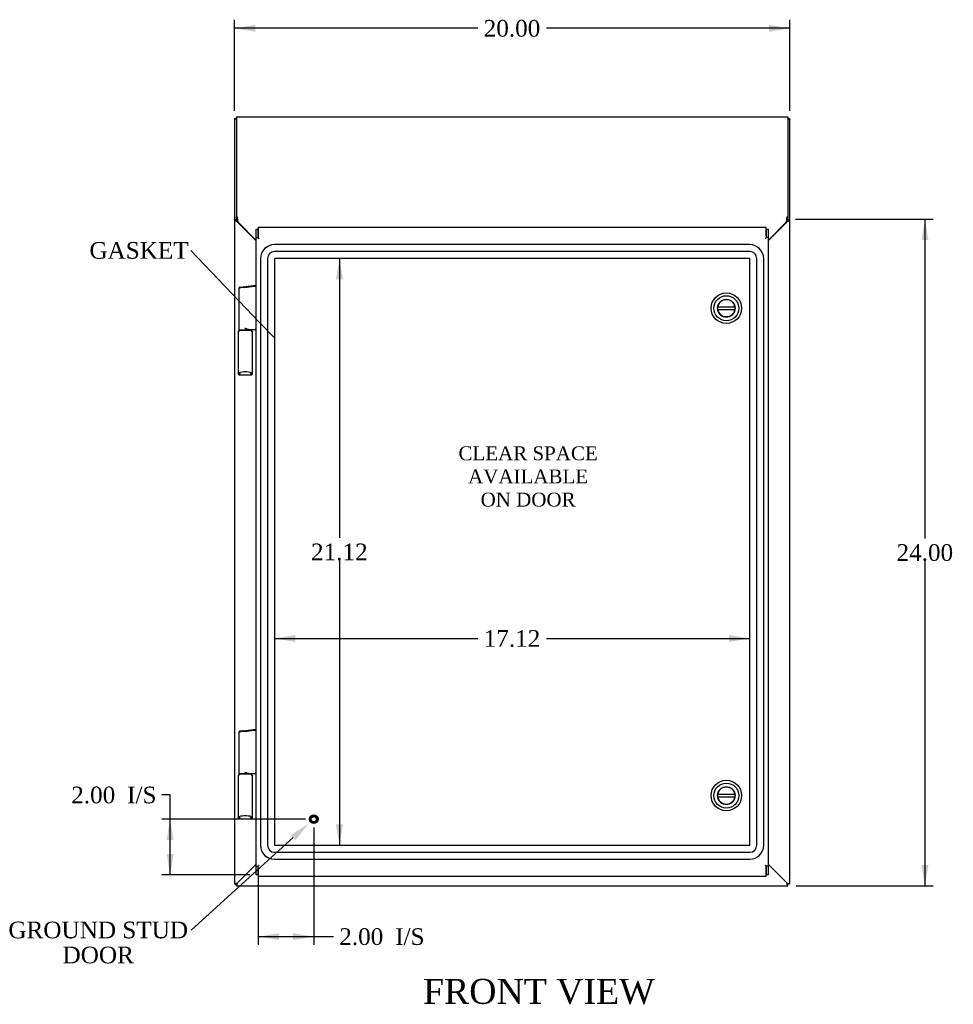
# Model space of a CAD drawing. Header units: inches. Extents: x 1 to 150, y -1 to 99.
# Tile 7 of 19: x 30 to 64, y 35 to 70. Entities that reach past the tile are written whole.
import ezdxf
from ezdxf import colors
from ezdxf.entities.mleader import LeaderData, LeaderLine
from ezdxf.enums import TextEntityAlignment as Align
from ezdxf.lldxf.tags import DXFTag
from ezdxf.math import Vec2, Vec3

# ---------------------------------------------------------------- set-up
doc = ezdxf.new("R2010")
doc.units = ezdxf.units.IN
doc.header["$MEASUREMENT"] = 0
for name, color, linetype in [('COM70220', 7, 'Continuous'), ('COM70706-5', 7, 'Continuous'), ('COM70709-3', 7, 'Continuous'), ('COM70712-5', 7, 'Continuous'), ('Default', 7, 'Continuous'), ('DV1_Default', 7, 'Continuous'), ('HNG86659-1', 7, 'Continuous'), ('LOK10031', 7, 'Continuous'), ('LOK10031_INSERT', 7, 'Continuous'), ('STD26258', 7, 'Continuous')]:
    doc.layers.add(name, color=color, linetype=linetype)
doc.styles.add('SEACAD_Times_New_Roman', font='times.ttf')
tags = doc.linetypes.add('HIDDEN2', pattern=[0.1875, 0.125, -0.0625]).pattern_tags.tags
tags[6:7] = [DXFTag(74, 4), DXFTag(75, 0), DXFTag(340, '0'), DXFTag(46, 0.0), DXFTag(50, 0.0), DXFTag(44, 0.0), DXFTag(45, 0.0)]
tags[4:5] = [DXFTag(74, 4), DXFTag(75, 0), DXFTag(340, '0'), DXFTag(46, 0.0), DXFTag(50, 0.0), DXFTag(44, 0.0), DXFTag(45, 0.0)]
doc.dimstyles.new('HAMMOND_(STH_-_120x80)', dxfattribs={"dimtxt": 0.6, "dimasz": 0.75, "dimexe": 0.3, "dimexo": 0.3, "dimgap": 0.15, "dimtad": 0, "dimtih": 1, "dimtoh": 1, "dimzin": 0, "dimdsep": 46, "dimtxsty": 'SEACAD_Times_New_Roman', "dimblk1": '_SE_FILLED', "dimblk2": '_SE_FILLED', "dimsah": 1, "dimcen": 0.3, "dimadec": 0, "dimazin": 0, "dimtfac": 0.8, "dimtofl": 0, "dimtmove": 0, "dimatfit": 3, "dimfxl": 1, "dimtolj": 1, "dimtzin": 0, "dimarcsym": 0})

# ---------------------------------------------------------------- blocks, each defined once
blk = doc.blocks.new('_SE_FILLED')
at = {"color": 0}
blk.add_line((0, 0), (-1, 0), dxfattribs=at)
blk.add_solid([(0, 0), (-1, -0.1665), (-1, 0.1665), (0, 0)], dxfattribs=at)
blk = doc.blocks.new('SE')
at = {"layer": 'COM70220', "color": 7, "linetype": 'HIDDEN2'}
for p, q in [((56.722, 62.185), (39.603, 62.185)), ((56.722, 62.184), (39.603, 62.184)), ((39.103, 61.685), (39.103, 40.566)), ((39.104, 61.685), (39.104, 40.566)), ((39.353, 61.685), (39.353, 40.566)), ((39.602, 61.685), (39.602, 40.566)), ((56.722, 61.935), (39.603, 61.935)), ((56.722, 61.686), (39.603, 61.686)), ((39.603, 61.685), (39.603, 40.566)), ((56.722, 61.685), (39.603, 61.685)), ((56.722, 40.566), (56.722, 61.685)), ((56.723, 40.566), (56.723, 61.685)), ((56.972, 40.566), (56.972, 61.685)), ((57.221, 40.566), (57.221, 61.685)), ((57.222, 40.566), (57.222, 61.685)), ((39.603, 40.566), (56.722, 40.566)), ((39.603, 40.565), (56.722, 40.565)), ((39.603, 40.316), (56.722, 40.316)), ((39.603, 40.067), (56.722, 40.067)), ((39.603, 40.066), (56.722, 40.066))]:
    blk.add_line(p, q, dxfattribs=at)
for centre, radius, start, end in [((39.603, 61.685), 0.5, 90, 180), ((39.603, 61.685), 0.499, 90, 180), ((56.722, 61.685), 0.5, 0, 90), ((56.722, 61.685), 0.499, 0, 90), ((39.603, 61.685), 0.25, 90, 180), ((39.603, 61.685), 0.001, 90, 180), ((56.722, 61.685), 0.25, 0, 90), ((56.722, 61.685), 0.001, 0, 90), ((39.603, 40.566), 0.5, 180, 270), ((39.603, 40.566), 0.499, 180, 270), ((39.603, 40.566), 0.25, 180, 270), ((39.603, 40.566), 0.001, 180, 270), ((56.722, 40.566), 0.5, 270, 0), ((56.722, 40.566), 0.001, 270, 0), ((56.722, 40.566), 0.25, 270, 0), ((56.722, 40.566), 0.499, 270, 0)]:
    blk.add_arc(centre, radius, start, end, dxfattribs=at)
at = {"layer": 'COM70706-5', "color": 7, "linetype": 'Continuous'}
for p, q in [((38.234, 66.704), (38.162, 66.704)), ((38.162, 66.704), (38.162, 63.074)), ((58.09, 66.704), (58.162, 66.704)), ((58.162, 63.074), (58.162, 66.704)), ((38.234, 63.138), (38.234, 63.074)), ((58.09, 63.074), (58.09, 63.138)), ((38.167, 63.072), (38.162, 63.074)), ((38.162, 63.074), (38.162, 39.175)), ((38.162, 63.074), (38.234, 63.074)), ((38.236, 63.072), (38.167, 63.072)), ((38.236, 63.072), (38.234, 63.074)), ((38.27, 62.997), (38.947, 62.319)), ((57.377, 62.319), (58.054, 62.997)), ((58.09, 63.074), (58.089, 63.072)), ((58.089, 63.072), (58.158, 63.072)), ((58.162, 63.074), (58.09, 63.074)), ((58.162, 63.074), (58.158, 63.072)), ((58.162, 39.175), (58.162, 63.074)), ((38.27, 39.211), (38.947, 39.888)), ((38.947, 39.888), (38.27, 39.211)), ((57.377, 39.888), (58.054, 39.211)), ((58.054, 39.211), (57.377, 39.888)), ((38.162, 39.175), (38.234, 39.175)), ((38.234, 39.103), (38.234, 39.175)), ((38.234, 39.103), (58.09, 39.103)), ((58.162, 39.175), (58.09, 39.175)), ((58.09, 39.103), (58.09, 39.175))]:
    blk.add_line(p, q, dxfattribs=at)
for centre, radius, start, end in [((38.44, 63.121), 0.21, 193.5653, 216.1174), ((57.884, 63.121), 0.21, 323.8826, 346.4347), ((38.912, 62.353), 0.25, 131.7194, 134.7428), ((57.412, 62.353), 0.25, 45.2572, 48.2806), ((30.354, 62.78), 24.863, 288.3038, 288.5661), ((6.31, 71.136), 45.174, 314.9677, 315.0323), ((70.462, 76.256), 39.067, 251.4816, 251.6485), ((90.015, 71.136), 45.174, 224.9677, 225.0323), ((26.13, 7.25), 45.174, 44.9677, 45.0323), ((34.485, 31.295), 24.863, 18.3038, 18.5661)]:
    blk.add_arc(centre, radius, start, end, dxfattribs=at)
for points, knots in [([(38.162, 66.704), (38.162, 66.708), (38.165, 66.711), (38.176, 66.718), (38.184, 66.722), (38.204, 66.729), (38.216, 66.732), (38.231, 66.736), (38.232, 66.737), (38.234, 66.737)], [0, 0, 0, 0, 0.25, 0.25, 0.5, 0.5, 0.75, 0.75, 0.7817374, 0.7817374, 0.7817374, 0.7817374]), ([(58.091, 66.737), (58.092, 66.737), (58.094, 66.736), (58.109, 66.732), (58.121, 66.729), (58.141, 66.722), (58.149, 66.718), (58.16, 66.711), (58.162, 66.708), (58.162, 66.704)], [0.2182626, 0.2182626, 0.2182626, 0.2182626, 0.25, 0.25, 0.5, 0.5, 0.75, 0.75, 1, 1, 1, 1]), ([(38.27, 62.997), (38.259, 63.003), (38.247, 63.01), (38.225, 63.022), (38.215, 63.028), (38.196, 63.041), (38.188, 63.047), (38.175, 63.059), (38.17, 63.066), (38.167, 63.072)], [0, 0, 0, 0, 0.25, 0.25, 0.5, 0.5, 0.75, 0.75, 1, 1, 1, 1]), ([(58.158, 63.072), (58.155, 63.066), (58.15, 63.059), (58.137, 63.047), (58.128, 63.041), (58.11, 63.028), (58.099, 63.022), (58.077, 63.01), (58.066, 63.003), (58.054, 62.997)], [0, 0, 0, 0, 0.25, 0.25, 0.5, 0.5, 0.75, 0.75, 1, 1, 1, 1]), ([(38.27, 39.211), (38.27, 39.209), (38.268, 39.204), (38.266, 39.198), (38.264, 39.19), (38.26, 39.178), (38.255, 39.166), (38.25, 39.151), (38.247, 39.14), (38.243, 39.128), (38.24, 39.119), (38.237, 39.111), (38.235, 39.106), (38.235, 39.104), (38.234, 39.103), (38.234, 39.103), (38.234, 39.103)], [0, 0, 0, 0, 0.039636, 0.079299, 0.119013, 0.178729, 0.298914, 0.359673, 0.482665, 0.545168, 0.672094, 0.736685, 0.867476, 0.933625, 0.966802, 1, 1, 1, 1]), ([(38.27, 39.211), (38.266, 39.207), (38.262, 39.202), (38.253, 39.194), (38.249, 39.19), (38.243, 39.183), (38.24, 39.18), (38.237, 39.177), (38.236, 39.176), (38.235, 39.175), (38.234, 39.175), (38.234, 39.175)], [0, 0, 0, 0, 0.25, 0.25, 0.5, 0.5, 0.75, 0.75, 0.875, 0.875, 1, 1, 1, 1])]:
    blk.add_open_spline(points, degree=3, knots=knots, dxfattribs=at)
at = {"layer": 'COM70709-3', "color": 7, "linetype": 'Continuous'}
for p, q in [((38.234, 66.787), (58.09, 66.787)), ((38.234, 66.787), (38.234, 63.203)), ((58.09, 66.787), (58.09, 63.203)), ((38.234, 63.138), (38.234, 63.203)), ((38.234, 63.203), (38.272, 63.132)), ((38.234, 63.138), (38.272, 63.067)), ((38.272, 63.067), (38.272, 63.132)), ((58.052, 63.132), (58.09, 63.203)), ((58.052, 63.067), (58.09, 63.138)), ((58.052, 63.067), (58.052, 63.132)), ((58.09, 63.203), (58.09, 63.138)), ((38.286, 63.035), (38.296, 62.989)), ((38.296, 62.989), (38.947, 62.338)), ((57.377, 62.338), (58.028, 62.989)), ((58.028, 62.989), (58.039, 63.035))]:
    blk.add_line(p, q, dxfattribs=at)
for centre, start, end in [((37.361, 62.954), 5.002, 11.1068), ((58.963, 62.954), 168.8932, 174.998)]:
    blk.add_arc(centre, 0.928, start, end, dxfattribs=at)
at = {"layer": 'COM70712-5', "color": 7, "linetype": 'Continuous'}
for p, q in [((38.947, 62.437), (38.947, 62.747)), ((38.947, 62.747), (39.019, 62.747)), ((39.019, 62.813), (39.019, 62.496)), ((39.019, 62.813), (57.305, 62.813)), ((39.019, 62.437), (39.019, 62.747)), ((57.305, 62.496), (57.305, 62.813)), ((57.305, 62.747), (57.305, 62.437)), ((57.305, 62.747), (57.377, 62.747)), ((57.377, 62.747), (57.377, 62.437)), ((38.947, 62.437), (39.019, 62.437)), ((38.947, 39.813), (38.947, 62.437)), ((39.019, 62.496), (39.019, 62.43)), ((39.019, 62.437), (39.019, 62.43)), ((39.019, 62.43), (39.055, 62.398)), ((39.019, 62.43), (39.055, 62.398)), ((57.305, 62.43), (57.269, 62.398)), ((57.305, 62.43), (57.269, 62.398)), ((57.305, 62.496), (57.305, 62.43)), ((57.377, 62.437), (57.305, 62.437)), ((57.305, 62.437), (57.305, 62.43)), ((57.377, 62.437), (57.377, 39.813)), ((38.947, 39.813), (39.019, 39.813)), ((38.947, 39.503), (38.947, 39.813)), ((39.019, 39.82), (39.055, 39.853)), ((39.019, 39.82), (39.055, 39.853)), ((39.019, 39.755), (39.019, 39.82)), ((39.019, 39.813), (39.019, 39.82)), ((39.019, 39.503), (39.019, 39.813)), ((39.019, 39.755), (39.019, 39.438)), ((57.305, 39.82), (57.269, 39.853)), ((57.305, 39.82), (57.269, 39.853)), ((57.305, 39.813), (57.305, 39.82)), ((57.305, 39.755), (57.305, 39.82)), ((57.377, 39.813), (57.305, 39.813)), ((57.305, 39.813), (57.305, 39.503)), ((57.305, 39.438), (57.305, 39.755)), ((57.377, 39.813), (57.377, 39.503)), ((39.019, 39.503), (38.947, 39.503)), ((57.305, 39.438), (39.019, 39.438)), ((57.377, 39.503), (57.305, 39.503))]:
    blk.add_line(p, q, dxfattribs=at)
at = {"layer": 'HNG86659-1', "color": 7, "linetype": 'Continuous'}
for p, q in [((38.317, 60.611), (38.317, 59.13)), ((38.352, 60.65), (38.494, 60.668)), ((38.477, 60.666), (38.936, 60.723)), ((38.477, 60.666), (38.494, 60.668)), ((38.494, 60.668), (38.934, 60.723)), ((38.298, 59.051), (38.298, 57.536)), ((38.317, 59.091), (38.317, 59.056)), ((38.337, 59.111), (38.77, 59.111)), ((38.77, 59.111), (38.337, 59.111)), ((38.674, 59.13), (38.935, 59.13)), ((38.79, 59.056), (38.79, 59.091)), ((38.809, 57.536), (38.809, 59.051)), ((38.298, 57.537), (38.318, 57.586)), ((38.36, 57.556), (38.338, 57.498)), ((38.359, 57.553), (38.338, 57.498)), ((38.338, 57.498), (38.772, 57.498)), ((38.36, 57.556), (38.359, 57.553)), ((38.747, 57.556), (38.748, 57.553)), ((38.747, 57.556), (38.769, 57.498)), ((38.748, 57.553), (38.769, 57.498)), ((38.809, 57.537), (38.789, 57.586)), ((38.494, 44.689), (38.352, 44.672)), ((38.477, 44.687), (38.936, 44.744)), ((38.477, 44.687), (38.494, 44.689)), ((38.494, 44.689), (38.934, 44.744)), ((38.317, 44.633), (38.317, 43.152)), ((38.298, 43.073), (38.298, 41.558)), ((38.317, 43.112), (38.317, 43.077)), ((38.77, 43.132), (38.337, 43.132)), ((38.337, 43.132), (38.77, 43.132)), ((38.674, 43.152), (38.935, 43.152)), ((38.79, 43.077), (38.79, 43.112)), ((38.809, 41.558), (38.809, 43.073)), ((38.298, 41.558), (38.318, 41.608)), ((38.36, 41.577), (38.338, 41.519)), ((38.359, 41.574), (38.338, 41.519)), ((38.338, 41.519), (38.772, 41.519)), ((38.36, 41.577), (38.359, 41.574)), ((38.747, 41.577), (38.748, 41.574)), ((38.747, 41.577), (38.769, 41.519)), ((38.748, 41.574), (38.769, 41.519)), ((38.809, 41.558), (38.789, 41.608))]:
    blk.add_line(p, q, dxfattribs=at)
for centre, radius, start, end in [((38.357, 60.611), 0.0394, 97.125, 180.0158), ((38.935, 60.711), 0.0118, 85.5954, 97.125), ((38.902, 60.707), 0.0401, 325.0143, 338.1633), ((38.935, 60.711), 0.0118, 65.0769, 85.6132), ((38.285, 60.733), 0.656, 356.4098, 359.0269), ((38.935, 60.711), 0.0118, 0, 65.0772), ((38.337, 59.053), 0.039, 171.5664, 181.5605), ((38.337, 59.052), 0.0395, 121.1698, 169.9579), ((38.337, 59.13), 0.0197, 180, 270), ((38.337, 59.091), 0.0197, 90, 180), ((38.351, 59.057), 0.0339, 181.4039, 189.3839), ((38.77, 59.13), 0.0197, 270, 360), ((38.77, 59.091), 0.0197, 0, 90), ((38.756, 59.057), 0.0339, 350.6189, 358.4811), ((38.77, 59.052), 0.0395, 10.0421, 58.9435), ((38.77, 59.053), 0.039, 358.4395, 8.4336), ((37.736, 58.51), 1.368, 28.4945, 28.8184), ((38.935, 59.142), 0.0118, 270.0008, 271.6266), ((38.935, 59.142), 0.0118, 271.6274, 0), ((38.341, 57.536), 0.0432, 178.9335, 189.6893), ((38.337, 57.537), 0.0392, 191.22, 253.533), ((38.342, 57.592), 0.0255, 192.7068, 229.3307), ((38.575, 56.764), 0.846, 91.4593, 107.1243), ((38.336, 57.547), 0.0491, 257.9682, 271.3839), ((38.533, 56.771), 0.839, 72.8076, 88.6088), ((38.771, 57.547), 0.0491, 268.6161, 282.0318), ((38.765, 57.592), 0.0255, 310.6693, 347.2932), ((38.77, 57.537), 0.0392, 286.467, 348.78), ((38.766, 57.536), 0.0432, 350.3107, 1.0665), ((38.357, 44.633), 0.0394, 97.125, 180.0158), ((38.935, 44.733), 0.0118, 85.5954, 97.125), ((38.902, 44.728), 0.0401, 325.0143, 338.1633), ((38.935, 44.733), 0.0118, 65.0769, 85.6132), ((38.285, 44.755), 0.656, 356.4098, 359.0269), ((38.935, 44.733), 0.0118, 0, 65.0772), ((38.337, 43.074), 0.039, 171.5664, 181.5605), ((38.337, 43.073), 0.0395, 121.1698, 169.9579), ((38.337, 43.152), 0.0197, 180, 270), ((38.337, 43.112), 0.0197, 90, 180), ((38.351, 43.078), 0.0339, 181.4039, 189.3839), ((38.77, 43.152), 0.0197, 270, 360), ((38.77, 43.112), 0.0197, 0, 90), ((38.756, 43.078), 0.0339, 350.6189, 358.4811), ((38.77, 43.073), 0.0395, 10.0421, 58.9435), ((38.77, 43.074), 0.039, 358.4395, 8.4336), ((37.736, 42.531), 1.368, 28.4945, 28.8184), ((38.935, 43.163), 0.0118, 270.0008, 271.6266), ((38.935, 43.163), 0.0118, 271.6274, 0), ((38.341, 41.558), 0.0432, 178.9335, 189.6893), ((38.337, 41.558), 0.0392, 191.22, 253.533), ((38.342, 41.613), 0.0255, 192.7068, 229.3307), ((38.575, 40.785), 0.846, 91.4593, 107.1243), ((38.336, 41.568), 0.0491, 257.9682, 271.3839), ((38.533, 40.792), 0.839, 72.8076, 88.6088), ((38.771, 41.568), 0.0491, 268.6161, 282.0318), ((38.765, 41.613), 0.0255, 310.6693, 347.2932), ((38.77, 41.558), 0.0392, 286.467, 348.78), ((38.766, 41.558), 0.0432, 350.3107, 1.0665)]:
    blk.add_arc(centre, radius, start, end, dxfattribs=at)
for centre, start_param, end_param in [((38.338, 57.51), 3.064718, 3.265947), ((38.769, 57.51), 3.017238, 3.218468), ((38.338, 41.531), 3.064718, 3.265947), ((38.769, 41.531), 3.017238, 3.218468)]:
    blk.add_ellipse(centre, major_axis=(0, 0.0118), ratio=0.049276, start_param=start_param, end_param=end_param, dxfattribs=at)
for points, knots in [([(38.49, 60.649), (38.478, 60.647), (38.466, 60.645), (38.443, 60.641), (38.432, 60.639), (38.4, 60.634), (38.381, 60.63), (38.358, 60.626), (38.351, 60.624), (38.339, 60.621), (38.334, 60.62), (38.326, 60.617), (38.323, 60.616), (38.319, 60.614), (38.319, 60.613), (38.318, 60.612), (38.317, 60.612), (38.317, 60.611)], [0, 0, 0, 0, 0.125, 0.125, 0.25, 0.25, 0.5, 0.5, 0.625, 0.625, 0.75, 0.75, 0.875, 0.875, 0.9375, 0.9375, 1, 1, 1, 1]), ([(38.49, 60.649), (38.49, 60.652), (38.49, 60.655), (38.49, 60.66), (38.49, 60.662), (38.489, 60.665), (38.489, 60.665), (38.488, 60.666), (38.488, 60.666), (38.485, 60.667), (38.484, 60.667), (38.48, 60.666), (38.479, 60.666), (38.477, 60.666)], [0, 0, 0, 0, 0.25, 0.25, 0.5, 0.5, 0.625, 0.625, 0.75, 0.75, 0.875, 0.875, 1, 1, 1, 1]), ([(38.542, 60.635), (38.541, 60.635), (38.541, 60.635), (38.54, 60.635), (38.539, 60.635), (38.537, 60.636), (38.536, 60.636), (38.533, 60.637), (38.531, 60.638), (38.525, 60.639), (38.52, 60.641), (38.507, 60.644), (38.499, 60.646), (38.49, 60.649)], [0, 0, 0, 0, 0.03125, 0.03125, 0.0625, 0.0625, 0.125, 0.125, 0.25, 0.25, 0.5, 0.5, 1, 1, 1, 1]), ([(38.935, 60.684), (38.909, 60.681), (38.883, 60.678), (38.857, 60.674), (38.752, 60.661), (38.647, 60.648), (38.542, 60.635)], [0, 0, 0, 0, 0.198595, 0.198595, 0.198595, 1, 1, 1, 1]), ([(38.947, 60.691), (38.947, 60.691), (38.946, 60.692), (38.944, 60.692), (38.941, 60.692), (38.939, 60.692)], [0, 0, 0, 0, 0.5, 0.5, 1, 1, 1, 1]), ([(38.674, 59.13), (38.664, 59.13), (38.653, 59.132), (38.631, 59.137), (38.62, 59.14), (38.598, 59.148), (38.587, 59.152), (38.57, 59.158), (38.564, 59.161), (38.553, 59.165), (38.547, 59.167), (38.542, 59.17)], [0, 0, 0, 0, 0.25, 0.25, 0.5, 0.5, 0.75, 0.75, 0.875, 0.875, 1, 1, 1, 1]), ([(38.936, 59.13), (38.936, 59.13), (38.936, 59.13), (38.936, 59.13), (38.936, 59.13), (38.937, 59.131), (38.937, 59.131), (38.937, 59.131), (38.937, 59.132), (38.938, 59.134), (38.938, 59.137), (38.938, 59.146), (38.938, 59.154), (38.938, 59.163)], [0, 0, 0, 0, 0.03125, 0.03125, 0.0625, 0.0625, 0.125, 0.125, 0.25, 0.25, 0.5, 0.5, 1, 1, 1, 1]), ([(38.947, 59.164), (38.947, 59.164), (38.946, 59.163), (38.943, 59.163), (38.941, 59.163), (38.938, 59.163)], [0, 0, 0, 0, 0.5, 0.5, 1, 1, 1, 1]), ([(38.326, 57.573), (38.328, 57.569), (38.33, 57.566), (38.336, 57.561), (38.34, 57.559), (38.345, 57.557), (38.347, 57.556), (38.35, 57.555), (38.352, 57.555), (38.356, 57.555), (38.357, 57.555), (38.359, 57.555), (38.359, 57.555), (38.36, 57.556)], [0, 0, 0, 0, 0.25, 0.25, 0.5, 0.5, 0.625, 0.625, 0.75, 0.75, 0.875, 0.875, 1, 1, 1, 1]), ([(38.781, 57.573), (38.779, 57.569), (38.777, 57.566), (38.771, 57.561), (38.767, 57.559), (38.762, 57.557), (38.76, 57.556), (38.756, 57.555), (38.755, 57.555), (38.751, 57.555), (38.75, 57.555), (38.748, 57.555), (38.747, 57.555), (38.747, 57.556)], [0, 0, 0, 0, 0.25, 0.25, 0.5, 0.5, 0.625, 0.625, 0.75, 0.75, 0.875, 0.875, 1, 1, 1, 1]), ([(38.49, 44.67), (38.478, 44.668), (38.466, 44.666), (38.443, 44.662), (38.432, 44.661), (38.4, 44.655), (38.381, 44.652), (38.358, 44.647), (38.351, 44.645), (38.339, 44.642), (38.334, 44.641), (38.326, 44.638), (38.323, 44.637), (38.319, 44.635), (38.319, 44.635), (38.318, 44.634), (38.317, 44.633), (38.317, 44.633)], [0, 0, 0, 0, 0.125, 0.125, 0.25, 0.25, 0.5, 0.5, 0.625, 0.625, 0.75, 0.75, 0.875, 0.875, 0.9375, 0.9375, 1, 1, 1, 1]), ([(38.49, 44.67), (38.49, 44.673), (38.49, 44.676), (38.49, 44.681), (38.49, 44.684), (38.489, 44.686), (38.489, 44.687), (38.488, 44.687), (38.488, 44.688), (38.485, 44.688), (38.484, 44.688), (38.48, 44.687), (38.479, 44.687), (38.477, 44.687)], [0, 0, 0, 0, 0.25, 0.25, 0.5, 0.5, 0.625, 0.625, 0.75, 0.75, 0.875, 0.875, 1, 1, 1, 1]), ([(38.542, 44.656), (38.541, 44.656), (38.541, 44.656), (38.54, 44.656), (38.539, 44.657), (38.537, 44.657), (38.536, 44.657), (38.533, 44.658), (38.531, 44.659), (38.525, 44.661), (38.52, 44.662), (38.507, 44.665), (38.499, 44.668), (38.49, 44.67)], [0, 0, 0, 0, 0.03125, 0.03125, 0.0625, 0.0625, 0.125, 0.125, 0.25, 0.25, 0.5, 0.5, 1, 1, 1, 1]), ([(38.935, 44.705), (38.909, 44.702), (38.883, 44.699), (38.857, 44.696), (38.752, 44.682), (38.647, 44.669), (38.542, 44.656)], [0, 0, 0, 0, 0.198595, 0.198595, 0.198595, 1, 1, 1, 1]), ([(38.947, 44.712), (38.947, 44.713), (38.946, 44.713), (38.944, 44.713), (38.941, 44.713), (38.939, 44.714)], [0, 0, 0, 0, 0.5, 0.5, 1, 1, 1, 1]), ([(38.674, 43.152), (38.664, 43.152), (38.653, 43.153), (38.631, 43.158), (38.62, 43.161), (38.598, 43.169), (38.587, 43.173), (38.57, 43.18), (38.564, 43.182), (38.553, 43.186), (38.547, 43.189), (38.542, 43.191)], [0, 0, 0, 0, 0.25, 0.25, 0.5, 0.5, 0.75, 0.75, 0.875, 0.875, 1, 1, 1, 1]), ([(38.936, 43.152), (38.936, 43.152), (38.936, 43.152), (38.936, 43.152), (38.936, 43.152), (38.937, 43.152), (38.937, 43.152), (38.937, 43.153), (38.937, 43.153), (38.938, 43.156), (38.938, 43.158), (38.938, 43.167), (38.938, 43.175), (38.938, 43.184)], [0, 0, 0, 0, 0.03125, 0.03125, 0.0625, 0.0625, 0.125, 0.125, 0.25, 0.25, 0.5, 0.5, 1, 1, 1, 1]), ([(38.947, 43.185), (38.947, 43.185), (38.946, 43.185), (38.943, 43.184), (38.941, 43.184), (38.938, 43.184)], [0, 0, 0, 0, 0.5, 0.5, 1, 1, 1, 1]), ([(38.326, 41.594), (38.328, 41.591), (38.33, 41.588), (38.336, 41.583), (38.34, 41.58), (38.345, 41.578), (38.347, 41.577), (38.35, 41.576), (38.352, 41.576), (38.356, 41.576), (38.357, 41.576), (38.359, 41.576), (38.359, 41.577), (38.36, 41.577)], [0, 0, 0, 0, 0.25, 0.25, 0.5, 0.5, 0.625, 0.625, 0.75, 0.75, 0.875, 0.875, 1, 1, 1, 1]), ([(38.781, 41.594), (38.779, 41.591), (38.777, 41.588), (38.771, 41.583), (38.767, 41.58), (38.762, 41.578), (38.76, 41.577), (38.756, 41.576), (38.755, 41.576), (38.751, 41.576), (38.75, 41.576), (38.748, 41.576), (38.747, 41.577), (38.747, 41.577)], [0, 0, 0, 0, 0.25, 0.25, 0.5, 0.5, 0.625, 0.625, 0.75, 0.75, 0.875, 0.875, 1, 1, 1, 1])]:
    blk.add_open_spline(points, degree=3, knots=knots, dxfattribs=at)
at = {"layer": 'LOK10031', "color": 7, "linetype": 'Continuous'}
for centre, radius in [((55.877, 59.896), 0.55), ((55.877, 59.896), 0.45), ((55.877, 59.896), 0.315), ((55.877, 42.355), 0.55), ((55.877, 42.355), 0.45), ((55.877, 42.355), 0.315)]:
    blk.add_circle(centre, radius, dxfattribs=at)
at = {"layer": 'LOK10031_INSERT', "color": 7, "linetype": 'Continuous'}
for p, q in [((56.187, 59.936), (55.567, 59.936)), ((55.567, 59.856), (56.187, 59.856)), ((56.187, 42.395), (55.567, 42.395)), ((55.567, 42.315), (56.187, 42.315))]:
    blk.add_line(p, q, dxfattribs=at)
for centre, start, end in [((55.877, 59.896), 172.646, 187.354), ((55.877, 59.896), 7.354, 172.646), ((55.877, 59.896), 352.646, 7.354), ((55.877, 59.896), 187.354, 352.646), ((55.877, 42.355), 7.354, 172.646), ((55.877, 42.355), 172.646, 187.354), ((55.877, 42.355), 187.354, 352.646), ((55.877, 42.355), 352.646, 7.354)]:
    blk.add_arc(centre, 0.313, start, end, dxfattribs=at)
at = {"layer": 'STD26258', "color": 7, "linetype": 'HIDDEN2'}
for radius in [0.156, 0.125, 0.0944]:
    blk.add_circle((41.019, 41.503), radius, dxfattribs=at)
at = {"layer": 'DV1_Default', "insert": (48.738, 54.925), "char_height": 0.5, "width": 5.1577, "attachment_point": 2}
blk.add_mtext('{\\fTimes New Roman|b0||i0||c0|p34;\\C7;\\H0.5;\\W1.;CLEAR SPACE \\P}{\\fTimes New Roman|b0||i0||c0|p34;\\C7;\\H0.5;\\W1.;AVAILABLE \\P}{\\fTimes New Roman|b0||i0||c0|p34;\\C7;\\H0.5;\\W1.;ON DOOR}', dxfattribs=at)
blk = doc.blocks.new('DMBLK8')
at = {"layer": 'Default', "linetype": 'Continuous', "transparency": 16777216}
for points in [[(63.154, 62.353), (63.029, 63.103), (62.904, 62.353)], [(63.154, 39.853), (62.904, 39.853), (63.029, 39.103)]]:
    blk.add_hatch(color=7, dxfattribs=at).paths.add_polyline_path(points)
at = {"layer": 'Default', "color": 7, "linetype": 'Continuous', "transparency": 16777216}
for p, q in [((58.371, 63.103), (63.329, 63.103)), ((63.029, 63.103), (63.029, 51.613)), ((63.029, 50.803), (63.029, 39.103)), ((58.39, 39.103), (63.329, 39.103))]:
    blk.add_line(p, q, dxfattribs=at)
at = {"layer": 'Default', "color": 7, "linetype": 'Continuous', "transparency": 16777216, "style": 'SEACAD_Times_New_Roman'}
blk.add_text('24.00', height=0.6, dxfattribs=at).set_placement((62.005, 51.403), align=Align.TOP_LEFT)
blk = doc.blocks.new('DMBLK9')
at = {"layer": 'Default', "linetype": 'Continuous', "transparency": 16777216}
for points in [[(38.912, 70.096), (38.162, 69.971), (38.912, 69.846)], [(57.412, 70.096), (57.412, 69.846), (58.162, 69.971)]]:
    blk.add_hatch(color=7, dxfattribs=at).paths.add_polyline_path(points)
at = {"layer": 'Default', "color": 7, "linetype": 'Continuous', "transparency": 16777216}
for p, q in [((38.162, 67.004), (38.162, 70.271)), ((58.162, 67.004), (58.162, 70.271)), ((46.929, 69.971), (38.162, 69.971)), ((58.162, 69.971), (49.396, 69.971))]:
    blk.add_line(p, q, dxfattribs=at)
at = {"layer": 'Default', "color": 7, "linetype": 'Continuous', "transparency": 16777216, "style": 'SEACAD_Times_New_Roman'}
blk.add_text('20.00', height=0.6, dxfattribs=at).set_placement((47.139, 70.271), align=Align.TOP_LEFT)
blk = doc.blocks.new('DMBLK23')
at = {"layer": 'Default', "linetype": 'Continuous', "transparency": 16777216}
for points in [[(35.722, 40.753), (35.972, 40.753), (35.847, 41.503)], [(35.722, 40.253), (35.847, 39.503), (35.972, 40.253)]]:
    blk.add_hatch(color=7, dxfattribs=at).paths.add_polyline_path(points)
at = {"layer": 'Default', "color": 7, "linetype": 'Continuous', "transparency": 16777216}
for p, q in [((35.847, 42.377), (35.547, 42.377)), ((35.847, 39.503), (35.847, 42.377)), ((40.719, 41.503), (35.547, 41.503)), ((38.719, 39.503), (35.547, 39.503))]:
    blk.add_line(p, q, dxfattribs=at)
at = {"layer": 'Default', "color": 7, "linetype": 'Continuous', "transparency": 16777216, "style": 'SEACAD_Times_New_Roman'}
for s, p in [('2.00', (32.286, 42.677)), ('I/S', (34.299, 42.677))]:
    blk.add_text(s, height=0.6, dxfattribs=at).set_placement(p, align=Align.TOP_LEFT)
blk = doc.blocks.new('DMBLK24')
at = {"layer": 'Default', "linetype": 'Continuous', "transparency": 16777216}
for points in [[(39.769, 37.154), (39.769, 37.404), (39.019, 37.279)], [(40.269, 37.154), (41.019, 37.279), (40.269, 37.404)]]:
    blk.add_hatch(color=7, dxfattribs=at).paths.add_polyline_path(points)
at = {"layer": 'Default', "color": 7, "linetype": 'Continuous', "transparency": 16777216}
for p, q in [((41.019, 41.203), (41.019, 36.979)), ((39.019, 39.513), (39.019, 36.979)), ((39.019, 37.279), (41.428, 37.279)), ((41.428, 37.279), (41.728, 37.279))]:
    blk.add_line(p, q, dxfattribs=at)
at = {"layer": 'Default', "color": 7, "linetype": 'Continuous', "transparency": 16777216, "style": 'SEACAD_Times_New_Roman'}
for s, p in [('2.00', (41.938, 37.579)), ('I/S', (43.951, 37.579))]:
    blk.add_text(s, height=0.6, dxfattribs=at).set_placement(p, align=Align.TOP_LEFT)
blk = doc.blocks.new('DMBLK25')
at = {"layer": 'Default', "linetype": 'Continuous', "transparency": 16777216}
for points in [[(42.069, 60.936), (41.944, 61.686), (41.819, 60.936)], [(42.069, 41.315), (41.819, 41.315), (41.944, 40.565)]]:
    blk.add_hatch(color=7, dxfattribs=at).paths.add_polyline_path(points)
at = {"layer": 'Default', "color": 7, "linetype": 'Continuous', "transparency": 16777216}
for p, q in [((41.944, 61.686), (41.944, 51.635)), ((41.944, 50.825), (41.944, 40.565))]:
    blk.add_line(p, q, dxfattribs=at)
at = {"layer": 'Default', "color": 7, "linetype": 'Continuous', "transparency": 16777216, "style": 'SEACAD_Times_New_Roman'}
blk.add_text('21.12', height=0.6, dxfattribs=at).set_placement((40.921, 51.425), align=Align.TOP_LEFT)
blk = doc.blocks.new('DMBLK26')
at = {"layer": 'Default', "linetype": 'Continuous', "transparency": 16777216}
for points in [[(40.352, 48.135), (39.602, 48.01), (40.352, 47.885)], [(55.973, 48.135), (55.973, 47.885), (56.723, 48.01)]]:
    blk.add_hatch(color=7, dxfattribs=at).paths.add_polyline_path(points)
at = {"layer": 'Default', "color": 7, "linetype": 'Continuous', "transparency": 16777216}
for p, q in [((39.602, 48.01), (46.928, 48.01)), ((49.396, 48.01), (56.723, 48.01))]:
    blk.add_line(p, q, dxfattribs=at)
at = {"layer": 'Default', "color": 7, "linetype": 'Continuous', "transparency": 16777216, "style": 'SEACAD_Times_New_Roman'}
blk.add_text('17.12', height=0.6, dxfattribs=at).set_placement((47.138, 48.31), align=Align.TOP_LEFT)

msp = doc.modelspace()

# ---------------------------------------------------------------- block references
at = {"layer": 'Default'}
msp.add_blockref('SE', (0, 0), dxfattribs=at)

# ---------------------------------------------------------------- texts
at = {"layer": 'Default', "color": 7, "linetype": 'Continuous', "style": 'SEACAD_Times_New_Roman'}
msp.add_text('FRONT VIEW', height=0.9, dxfattribs=at).set_placement((44.955, 35.758), align=Align.TOP_LEFT)

# ---------------------------------------------------------------- dimensions: what is measured, and where the dimension line sits
at = {"layer": 'Default', "color": 7, "linetype": 'Continuous'}
for base, p1, p2, picture, middle in [((38.162, 69.971), (58.162, 66.704), (38.162, 66.704), 'DMBLK9', (48.162, 69.971)), ((56.723, 48.01), (39.602, 40.566), (56.723, 51.125), 'DMBLK26', (48.162, 48.01))]:
    dim = msp.add_linear_dim(base=base, p1=p1, p2=p2, text='\\A1;<>', dimstyle='HAMMOND_(STH_-_120x80)', dxfattribs=at)
    dim.commit()
    dim.dimension.update_dxf_attribs({"geometry": picture, "text_midpoint": middle, "dimtype": 160})
for base, p1, p2, angle, picture, middle in [((63.029, 63.103), (58.071, 63.103), (58.09, 39.103), 270.045, 'DMBLK8', (63.029, 51.103)), ((41.944, 61.686), (39.603, 61.686), (39.603, 40.565), 270, 'DMBLK25', (41.944, 51.125))]:
    dim = msp.add_linear_dim(base=base, p1=p1, p2=p2, angle=angle, text='\\A1;<>', dimstyle='HAMMOND_(STH_-_120x80)', dxfattribs=at)
    dim.commit()
    dim.dimension.update_dxf_attribs({"geometry": picture, "text_midpoint": middle, "dimtype": 161})
dim = msp.add_linear_dim(base=(35.847, 41.503), p1=(39.019, 39.503), p2=(41.019, 41.503), angle=90, text='\\A1;<> I/S', dimstyle='HAMMOND_(STH_-_120x80)', override={"dimtmove": 1}, dxfattribs=at)
dim.commit()
dim.dimension.update_dxf_attribs({"geometry": 'DMBLK23', "text_midpoint": (35.547, 42.377), "dimtype": 160})
dim = msp.add_linear_dim(base=(41.019, 37.279), p1=(39.019, 39.813), p2=(41.019, 41.503), text='\\A1;<> I/S', dimstyle='HAMMOND_(STH_-_120x80)', override={"dimtmove": 1}, dxfattribs=at)
dim.commit()
dim.dimension.update_dxf_attribs({"geometry": 'DMBLK24', "text_midpoint": (41.728, 37.279), "dimtype": 160})

# ---------------------------------------------------------------- leaders
ml = msp.add_multileader_mtext('Standard', dxfattribs=at)
ml.set_content('{\\pxsm0.9;\\fTimes New Roman|b0||i0||c0|p34;\\W1.;GASKET\\P}', color=7)
ml.set_leader_properties()
ml.set_arrow_properties(name='_SE_FILLED')
ml.build(insert=Vec2(0, 0))
ml.multileader.update_dxf_attribs({"dogleg_length": 0, "arrow_head_size": 0.75})
ctx = ml.context
ctx.base_point, ctx.char_height, ctx.arrow_head_size, ctx.landing_gap_size = Vec3(32.851, 61.762), 0.6, 0.75, 0.21
notes = []
notes.append((ctx, [(0, (1, 1, 0), (36.595, 61.972), (-1, 0), 0, [(0, [(39.602, 58.83)], 0, [])])]))
ctx.mtext.insert = Vec3(32.941, 62.278)
ml = msp.add_multileader_mtext('Standard', dxfattribs=at)
ml.set_content('{\\pxsm0.9;\\fTimes New Roman|b0||i0||c0|p34;\\W1.;GROUND STUD\\PDOOR\\P}', color=7)
ml.set_leader_properties()
ml.build(insert=Vec2(0, 0))
ml.multileader.update_dxf_attribs({"dogleg_length": 0, "arrow_head_size": 0.75})
ctx = ml.context
ctx.base_point, ctx.char_height, ctx.arrow_head_size, ctx.landing_gap_size = Vec3(30.036, 37.301), 0.6, 0.75, 0.21
ctx.text_align_type = 1
notes.append((ctx, [(0, (1, 1, 0), (36.6, 37.511), (-1, 0), 0, [(0, [(40.835, 41.347)], 0, [])])]))
ctx.mtext.insert, ctx.mtext.alignment = Vec3(33.258, 37.818), 2
for ctx, leaders in notes:
    for number, flags, end, landing, length, lines in leaders:
        leader = LeaderData()
        leader.index, (leader.has_last_leader_line, leader.has_dogleg_vector, leader.attachment_direction) = number, flags
        leader.last_leader_point, leader.dogleg_vector, leader.dogleg_length = Vec3(end), Vec3(landing), length
        for number, points, colour, breaks in lines:
            line = LeaderLine()
            line.index, line.vertices, line.color, line.breaks = number, Vec3.list(points), colors.encode_raw_color(colour), breaks
            leader.lines.append(line)
        ctx.leaders.append(leader)

doc.saveas('drawing.dxf')
